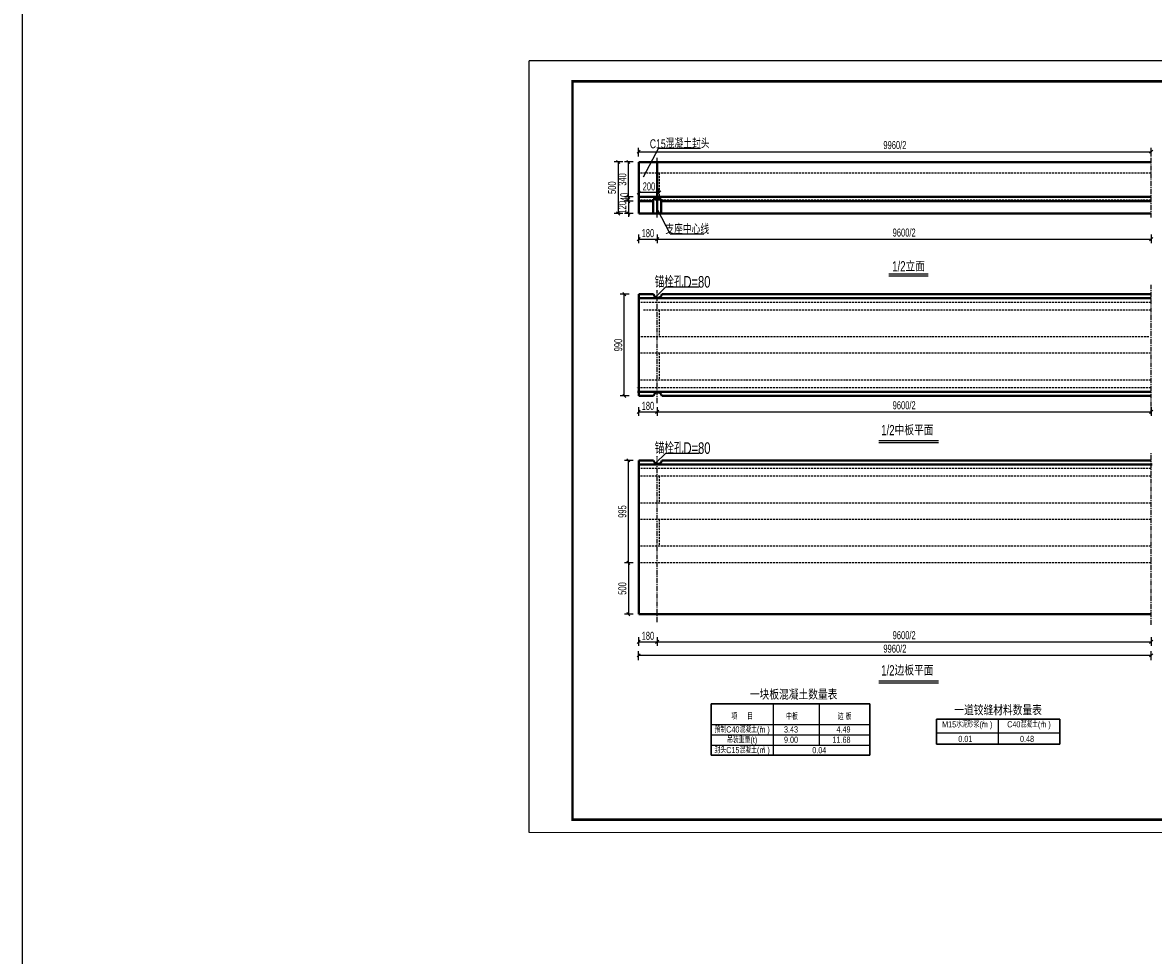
# Model space of a CAD drawing. Header units: millimetres. Extents: x -120871 to -111289, y -80062 to -71425.
# Tile 17 of 37: x -120871 to -118673, y -75052 to -73238. Entities that reach past the tile are written whole.
import ezdxf
from ezdxf.enums import TextEntityAlignment as Align

# ---------------------------------------------------------------- set-up
doc = ezdxf.new("R2010")
doc.units = ezdxf.units.MM
doc.header["$LTSCALE"] = 0.3
doc.header["$PDMODE"] = 99
doc.linetypes.add('CENTER', pattern=[50.8, 31.75, -6.35, 6.35, -6.35])
doc.linetypes.add('DASHED', pattern=[19.05, 12.7, -6.35])
doc.layers.get('0').update_dxf_attribs({"lineweight": 18})
for name, color, linetype, lineweight in [('BM1', 7, 'Continuous', 15), ('文字', 4, 'Continuous', 18), ('标注', 7, 'Continuous', 18), ('粗线', 1, 'Continuous', 40), ('轮廓', 7, 'Continuous', 30)]:
    doc.layers.add(name, color=color, linetype=linetype, lineweight=lineweight)
for name, color, linetype in [('LOCKUP', 7, 'Continuous'), ('其它', 5, 'Continuous'), ('点划线', 7, 'CENTER'), ('虚线', 2, 'DASHED'), ('辅助', 7, 'Continuous')]:
    doc.layers.add(name, color=color, linetype=linetype)
doc.styles.add('hz-e', font='hztxt_e.shx', dxfattribs={"width": 0.7, "bigfont": 'hztxt.shx'})
doc.dimstyles.new('ISO-50', dxfattribs={"dimscale": 0.625, "dimtxt": 25, "dimasz": 10, "dimexe": 12.5, "dimexo": 6.25, "dimgap": 6.25, "dimtad": 1, "dimdec": 0, "dimdsep": 46, "dimtxsty": 'hz-e', "dimblk": 'OBLIQUE', "dimcen": 2.5, "dimadec": 0, "dimazin": 0, "dimtfac": 1, "dimtdec": 0, "dimtix": 1, "dimtmove": 2, "dimatfit": 3, "dimldrblk": 'OBLIQUE', "dimfxl": 15, "dimfxlon": 1, "dimarcsym": 0})

# ---------------------------------------------------------------- blocks, each defined once
blk = doc.blocks.new('_Oblique')
at = {"color": 0, "linetype": 'ByBlock', "lineweight": -2}
blk.add_line((-0.5, -0.5), (0.5, 0.5), dxfattribs=at)
blk = doc.blocks.new('*D218')
at = {"color": 0, "lineweight": -2}
for p, q in [((-119673.3, -73568.7), (-119673.3, -73560.9)), ((-119633.3, -73568.7), (-119673.3, -73568.7)), ((-119633.3, -73568.7), (-119633.3, -73560.9))]:
    blk.add_line(p, q, dxfattribs=at)
at = {"layer": 'Defpoints', "color": 0}
for p in [(-119673.3, -73568.7), (-119673.3, -73568.7), (-119633.3, -73568.7)]:
    blk.add_point(p, dxfattribs=at)
at = {"color": 0, "lineweight": -2, "xscale": 6.25, "yscale": 6.25, "zscale": 6.25, "rotation": 180}
blk.add_blockref('_Oblique', (-119673.3, -73568.7), dxfattribs=at)
at = {"color": 0, "lineweight": -2, "xscale": 6.25, "yscale": 6.25, "zscale": 6.25}
blk.add_blockref('_Oblique', (-119633.3, -73568.7), dxfattribs=at)
at = {"color": 0, "insert": (-119653.3, -73557), "char_height": 15.62, "attachment_point": 5, "style": 'hz-e'}
blk.add_mtext('200', dxfattribs=at)
blk = doc.blocks.new('*D235')
at = {"layer": 'Defpoints', "color": 0}
for p in [(-119693.3, -74089.4), (-119673.3, -74089.4), (-119673.3, -74288.4)]:
    blk.add_point(p, dxfattribs=at)
at = {"layer": '标注', "color": 0, "lineweight": -2}
for p, q in [((-119683.9, -74089.4), (-119701.1, -74089.4)), ((-119693.3, -74288.4), (-119693.3, -74089.4)), ((-119683.9, -74288.4), (-119701.1, -74288.4))]:
    blk.add_line(p, q, dxfattribs=at)
at = {"layer": '标注', "color": 0, "lineweight": -2, "xscale": 6.25, "yscale": 6.25, "zscale": 6.25}
for p, rotation in [((-119693.3, -74089.4), 90), ((-119693.3, -74288.4), 270)]:
    blk.add_blockref('_Oblique', p, dxfattribs=dict(at, rotation=rotation))
at = {"layer": '标注', "color": 0, "insert": (-119705, -74188.9), "char_height": 15.62, "attachment_point": 5, "rotation": 90, "style": 'hz-e'}
blk.add_mtext('995', dxfattribs=at)
blk = doc.blocks.new('*D407')
at = {"color": 0, "lineweight": -2}
for p, q in [((-119703.9, -73509.4), (-119721.1, -73509.4)), ((-119713.3, -73509.4), (-119713.3, -73609.4)), ((-119703.9, -73609.4), (-119721.1, -73609.4))]:
    blk.add_line(p, q, dxfattribs=at)
at = {"layer": 'Defpoints', "color": 0}
for p in [(-119673.3, -73509.4), (-119713.3, -73609.4), (-119673.3, -73609.4)]:
    blk.add_point(p, dxfattribs=at)
at = {"color": 0, "lineweight": -2, "xscale": 6.25, "yscale": 6.25, "zscale": 6.25}
for p, rotation in [((-119713.3, -73509.4), 90), ((-119713.3, -73609.4), 270)]:
    blk.add_blockref('_Oblique', p, dxfattribs=dict(at, rotation=rotation))
at = {"color": 0, "insert": (-119725, -73559.4), "char_height": 15.62, "attachment_point": 5, "rotation": 90, "style": 'hz-e'}
blk.add_mtext('500', dxfattribs=at)
blk = doc.blocks.new('*D236')
at = {"color": 0, "lineweight": -2}
for p, q in [((-119683.9, -73509.4), (-119701.1, -73509.4)), ((-119693.3, -73577.4), (-119693.3, -73509.4)), ((-119683.9, -73577.4), (-119701.1, -73577.4))]:
    blk.add_line(p, q, dxfattribs=at)
at = {"layer": 'Defpoints', "color": 0}
for p in [(-119693.3, -73509.4), (-119673.3, -73509.4), (-119673.3, -73577.4)]:
    blk.add_point(p, dxfattribs=at)
at = {"color": 0, "lineweight": -2, "xscale": 6.25, "yscale": 6.25, "zscale": 6.25}
for p, rotation in [((-119693.3, -73509.4), 90), ((-119693.3, -73577.4), 270)]:
    blk.add_blockref('_Oblique', p, dxfattribs=dict(at, rotation=rotation))
at = {"color": 0, "insert": (-119705, -73543.4), "char_height": 15.62, "attachment_point": 5, "rotation": 90, "style": 'hz-e'}
blk.add_mtext('340', dxfattribs=at)
blk = doc.blocks.new('*D237')
at = {"color": 0, "lineweight": -2}
for p, q in [((-119683.9, -73577.4), (-119701.1, -73577.4)), ((-119683.9, -73585.4), (-119701.1, -73585.4)), ((-119693.3, -73577.4), (-119693.3, -73585.4))]:
    blk.add_line(p, q, dxfattribs=at)
at = {"layer": 'Defpoints', "color": 0}
for p in [(-119693.3, -73585.4), (-119673.3, -73577.4), (-119673.3, -73585.4)]:
    blk.add_point(p, dxfattribs=at)
at = {"color": 0, "lineweight": -2, "xscale": 6.25, "yscale": 6.25, "zscale": 6.25}
for p, rotation in [((-119693.3, -73577.4), 90), ((-119693.3, -73585.4), 270)]:
    blk.add_blockref('_Oblique', p, dxfattribs=dict(at, rotation=rotation))
at = {"color": 0, "insert": (-119701.1, -73577.4), "char_height": 15.62, "attachment_point": 5, "rotation": 90, "style": 'hz-e'}
blk.add_mtext('40', dxfattribs=at)
blk = doc.blocks.new('*D238')
at = {"color": 0, "lineweight": -2}
for p, q in [((-119683.9, -73585.4), (-119701.1, -73585.4)), ((-119693.3, -73585.4), (-119693.3, -73579.2)), ((-119693.3, -73585.4), (-119693.3, -73609.4)), ((-119683.9, -73609.4), (-119701.1, -73609.4)), ((-119693.3, -73609.4), (-119693.3, -73615.7))]:
    blk.add_line(p, q, dxfattribs=at)
at = {"layer": 'Defpoints', "color": 0}
for p in [(-119673.3, -73585.4), (-119693.3, -73609.4), (-119673.3, -73609.4)]:
    blk.add_point(p, dxfattribs=at)
at = {"color": 0, "lineweight": -2, "xscale": 6.25, "yscale": 6.25, "zscale": 6.25}
for p, rotation in [((-119693.3, -73585.4), 270), ((-119693.3, -73609.4), 90)]:
    blk.add_blockref('_Oblique', p, dxfattribs=dict(at, rotation=rotation))
at = {"color": 0, "insert": (-119705, -73597.4), "char_height": 15.62, "attachment_point": 5, "rotation": 90, "style": 'hz-e'}
blk.add_mtext('120', dxfattribs=at)
blk = doc.blocks.new('*D239')
at = {"layer": 'Defpoints', "color": 0}
for p in [(-119701.2, -73766.2), (-119681.2, -73766.2), (-119681.2, -73964.2)]:
    blk.add_point(p, dxfattribs=at)
at = {"layer": '标注', "color": 0, "lineweight": -2}
for p, q in [((-119691.8, -73766.2), (-119709, -73766.2)), ((-119701.2, -73964.2), (-119701.2, -73766.2)), ((-119691.8, -73964.2), (-119709, -73964.2))]:
    blk.add_line(p, q, dxfattribs=at)
at = {"layer": '标注', "color": 0, "lineweight": -2, "xscale": 6.25, "yscale": 6.25, "zscale": 6.25}
for p, rotation in [((-119701.2, -73766.2), 90), ((-119701.2, -73964.2), 270)]:
    blk.add_blockref('_Oblique', p, dxfattribs=dict(at, rotation=rotation))
at = {"layer": '标注', "color": 0, "insert": (-119712.9, -73865.2), "char_height": 15.62, "attachment_point": 5, "rotation": 90, "style": 'hz-e'}
blk.add_mtext('990', dxfattribs=at)
blk = doc.blocks.new('*D408')
at = {"layer": 'Defpoints', "color": 0}
for p in [(-119673.3, -73509.4), (-118677.3, -73489.4), (-118677.3, -73509.4)]:
    blk.add_point(p, dxfattribs=at)
at = {"layer": '标注', "color": 0, "lineweight": -2}
for p, q in [((-119673.3, -73498.8), (-119673.3, -73481.6)), ((-118677.3, -73498.8), (-118677.3, -73481.6)), ((-119673.3, -73489.4), (-118677.3, -73489.4))]:
    blk.add_line(p, q, dxfattribs=at)
at = {"layer": '标注', "color": 0, "lineweight": -2, "xscale": 6.25, "yscale": 6.25, "zscale": 6.25, "rotation": 180}
blk.add_blockref('_Oblique', (-119673.3, -73489.4), dxfattribs=at)
at = {"layer": '标注', "color": 0, "lineweight": -2, "xscale": 6.25, "yscale": 6.25, "zscale": 6.25}
blk.add_blockref('_Oblique', (-118677.3, -73489.4), dxfattribs=at)
at = {"layer": '标注', "color": 0, "insert": (-119175.3, -73476.6), "char_height": 15.62, "attachment_point": 5, "style": 'hz-e'}
blk.add_mtext('9960/2', dxfattribs=at)
blk = doc.blocks.new('*D395')
at = {"color": 0, "lineweight": -2}
for p, q in [((-119673.3, -73650.2), (-119673.3, -73667.4)), ((-119673.3, -73659.6), (-119637.3, -73659.6)), ((-119637.3, -73650.2), (-119637.3, -73667.4))]:
    blk.add_line(p, q, dxfattribs=at)
at = {"layer": 'Defpoints', "color": 0}
for p in [(-119673.3, -73633.8), (-119637.3, -73633.4), (-119637.3, -73659.6)]:
    blk.add_point(p, dxfattribs=at)
at = {"color": 0, "lineweight": -2, "xscale": 6.25, "yscale": 6.25, "zscale": 6.25, "rotation": 180}
blk.add_blockref('_Oblique', (-119673.3, -73659.6), dxfattribs=at)
at = {"color": 0, "lineweight": -2, "xscale": 6.25, "yscale": 6.25, "zscale": 6.25}
blk.add_blockref('_Oblique', (-119637.3, -73659.6), dxfattribs=at)
at = {"color": 0, "insert": (-119655.3, -73647.8), "char_height": 15.62, "attachment_point": 5, "style": 'hz-e'}
blk.add_mtext('180', dxfattribs=at)
blk = doc.blocks.new('*D425')
at = {"color": 0, "lineweight": -2}
for p, q in [((-119637.3, -73650.2), (-119637.3, -73667.4)), ((-119637.3, -73659.6), (-118677.3, -73659.6)), ((-118677.3, -73650.2), (-118677.3, -73667.4))]:
    blk.add_line(p, q, dxfattribs=at)
at = {"layer": 'Defpoints', "color": 0}
for p in [(-118677.3, -73617.4), (-119637.3, -73633.4), (-118677.3, -73659.6)]:
    blk.add_point(p, dxfattribs=at)
at = {"color": 0, "lineweight": -2, "xscale": 6.25, "yscale": 6.25, "zscale": 6.25, "rotation": 180}
blk.add_blockref('_Oblique', (-119637.3, -73659.6), dxfattribs=at)
at = {"color": 0, "lineweight": -2, "xscale": 6.25, "yscale": 6.25, "zscale": 6.25}
blk.add_blockref('_Oblique', (-118677.3, -73659.6), dxfattribs=at)
at = {"color": 0, "insert": (-119157.3, -73646.7), "char_height": 15.62, "attachment_point": 5, "style": 'hz-e'}
blk.add_mtext('9600/2', dxfattribs=at)
blk = doc.blocks.new('*D396')
at = {"layer": 'Defpoints', "color": 0}
for p in [(-119673.3, -73969.4), (-119637.3, -73969.1), (-119637.3, -73995.2)]:
    blk.add_point(p, dxfattribs=at)
at = {"layer": '标注', "color": 0, "lineweight": -2}
for p, q in [((-119673.3, -73985.9), (-119673.3, -74003.1)), ((-119637.3, -73985.9), (-119637.3, -74003.1)), ((-119673.3, -73995.2), (-119637.3, -73995.2))]:
    blk.add_line(p, q, dxfattribs=at)
at = {"layer": '标注', "color": 0, "lineweight": -2, "xscale": 6.25, "yscale": 6.25, "zscale": 6.25, "rotation": 180}
blk.add_blockref('_Oblique', (-119673.3, -73995.2), dxfattribs=at)
at = {"layer": '标注', "color": 0, "lineweight": -2, "xscale": 6.25, "yscale": 6.25, "zscale": 6.25}
blk.add_blockref('_Oblique', (-119637.3, -73995.2), dxfattribs=at)
at = {"layer": '标注', "color": 0, "insert": (-119655.3, -73983.5), "char_height": 15.62, "attachment_point": 5, "style": 'hz-e'}
blk.add_mtext('180', dxfattribs=at)
blk = doc.blocks.new('*D397')
at = {"layer": 'Defpoints', "color": 0}
for p in [(-119637.3, -73969.1), (-118677.3, -73953.1), (-118677.3, -73995.2)]:
    blk.add_point(p, dxfattribs=at)
at = {"layer": '标注', "color": 0, "lineweight": -2}
for p, q in [((-119637.3, -73985.9), (-119637.3, -74003.1)), ((-118677.3, -73985.9), (-118677.3, -74003.1)), ((-119637.3, -73995.2), (-118677.3, -73995.2))]:
    blk.add_line(p, q, dxfattribs=at)
at = {"layer": '标注', "color": 0, "lineweight": -2, "xscale": 6.25, "yscale": 6.25, "zscale": 6.25, "rotation": 180}
blk.add_blockref('_Oblique', (-119637.3, -73995.2), dxfattribs=at)
at = {"layer": '标注', "color": 0, "lineweight": -2, "xscale": 6.25, "yscale": 6.25, "zscale": 6.25}
blk.add_blockref('_Oblique', (-118677.3, -73995.2), dxfattribs=at)
at = {"layer": '标注', "color": 0, "insert": (-119157.3, -73982.4), "char_height": 15.62, "attachment_point": 5, "style": 'hz-e'}
blk.add_mtext('9600/2', dxfattribs=at)
blk = doc.blocks.new('*D398')
at = {"layer": 'Defpoints', "color": 0}
for p in [(-119673.3, -74416.4), (-119637.3, -74416.1), (-119637.3, -74442.2)]:
    blk.add_point(p, dxfattribs=at)
at = {"layer": '标注', "color": 0, "lineweight": -2}
for p, q in [((-119673.3, -74432.8), (-119673.3, -74450)), ((-119637.3, -74432.8), (-119637.3, -74450)), ((-119673.3, -74442.2), (-119637.3, -74442.2))]:
    blk.add_line(p, q, dxfattribs=at)
at = {"layer": '标注', "color": 0, "lineweight": -2, "xscale": 6.25, "yscale": 6.25, "zscale": 6.25, "rotation": 180}
blk.add_blockref('_Oblique', (-119673.3, -74442.2), dxfattribs=at)
at = {"layer": '标注', "color": 0, "lineweight": -2, "xscale": 6.25, "yscale": 6.25, "zscale": 6.25}
blk.add_blockref('_Oblique', (-119637.3, -74442.2), dxfattribs=at)
at = {"layer": '标注', "color": 0, "insert": (-119655.3, -74430.5), "char_height": 15.62, "attachment_point": 5, "style": 'hz-e'}
blk.add_mtext('180', dxfattribs=at)
blk = doc.blocks.new('*D399')
at = {"layer": 'Defpoints', "color": 0}
for p in [(-118677.3, -74400.1), (-119637.3, -74416.1), (-118677.3, -74442.2)]:
    blk.add_point(p, dxfattribs=at)
at = {"layer": '标注', "color": 0, "lineweight": -2}
for p, q in [((-119637.3, -74432.8), (-119637.3, -74450)), ((-118677.3, -74432.8), (-118677.3, -74450)), ((-119637.3, -74442.2), (-118677.3, -74442.2))]:
    blk.add_line(p, q, dxfattribs=at)
at = {"layer": '标注', "color": 0, "lineweight": -2, "xscale": 6.25, "yscale": 6.25, "zscale": 6.25, "rotation": 180}
blk.add_blockref('_Oblique', (-119637.3, -74442.2), dxfattribs=at)
at = {"layer": '标注', "color": 0, "lineweight": -2, "xscale": 6.25, "yscale": 6.25, "zscale": 6.25}
blk.add_blockref('_Oblique', (-118677.3, -74442.2), dxfattribs=at)
at = {"layer": '标注', "color": 0, "insert": (-119157.3, -74429.4), "char_height": 15.62, "attachment_point": 5, "style": 'hz-e'}
blk.add_mtext('9600/2', dxfattribs=at)
blk = doc.blocks.new('*D400')
at = {"layer": 'Defpoints', "color": 0}
for p in [(-118677.3, -74468.3), (-119673.3, -74488.3), (-118677.3, -74488.3)]:
    blk.add_point(p, dxfattribs=at)
at = {"layer": '标注', "color": 0, "lineweight": -2}
for p, q in [((-119673.3, -74477.7), (-119673.3, -74460.5)), ((-119673.3, -74468.3), (-118677.3, -74468.3)), ((-118677.3, -74477.7), (-118677.3, -74460.5))]:
    blk.add_line(p, q, dxfattribs=at)
at = {"layer": '标注', "color": 0, "lineweight": -2, "xscale": 6.25, "yscale": 6.25, "zscale": 6.25, "rotation": 180}
blk.add_blockref('_Oblique', (-119673.3, -74468.3), dxfattribs=at)
at = {"layer": '标注', "color": 0, "lineweight": -2, "xscale": 6.25, "yscale": 6.25, "zscale": 6.25}
blk.add_blockref('_Oblique', (-118677.3, -74468.3), dxfattribs=at)
at = {"layer": '标注', "color": 0, "insert": (-119175.3, -74455.5), "char_height": 15.62, "attachment_point": 5, "style": 'hz-e'}
blk.add_mtext('9960/2', dxfattribs=at)
blk = doc.blocks.new('*D426')
at = {"layer": 'Defpoints', "color": 0}
for p in [(-119673.3, -74288.4), (-119693.3, -74388.4), (-119673.3, -74388.4)]:
    blk.add_point(p, dxfattribs=at)
at = {"layer": '标注', "color": 0, "lineweight": -2}
for p, q in [((-119683.9, -74288.4), (-119701.1, -74288.4)), ((-119693.3, -74288.4), (-119693.3, -74388.4)), ((-119683.9, -74388.4), (-119701.1, -74388.4))]:
    blk.add_line(p, q, dxfattribs=at)
at = {"layer": '标注', "color": 0, "lineweight": -2, "xscale": 6.25, "yscale": 6.25, "zscale": 6.25}
for p, rotation in [((-119693.3, -74288.4), 90), ((-119693.3, -74388.4), 270)]:
    blk.add_blockref('_Oblique', p, dxfattribs=dict(at, rotation=rotation))
at = {"layer": '标注', "color": 0, "insert": (-119705, -74338.4), "char_height": 15.62, "attachment_point": 5, "rotation": 90, "style": 'hz-e'}
blk.add_mtext('500', dxfattribs=at)

msp = doc.modelspace()

# ---------------------------------------------------------------- linework, layer by layer
msp.add_line((-119885.801, -74812.769), (-117764.387, -74812.769))
at = {"layer": 'BM1', "color": 0, "linetype": 'Continuous', "const_width": 4.999}
msp.add_lwpolyline([(-119801.879, -74787.772), (-119801.879, -73352.768), (-117789.384, -73352.768), (-117789.384, -74787.772)], close=True, dxfattribs=at)
at = {"layer": 'LOCKUP'}
for p in [(-117764.387, -73312.618), (-119885.801, -74812.769)]:
    msp.add_line(p, (-119885.801, -73312.618), dxfattribs=at)
msp.add_lwpolyline([(-120870.547, -71425.298), (-116680.58, -71425.298), (-116680.58, -79066.523), (-120870.547, -79066.523)], close=True, dxfattribs=at)
at = {"layer": '其它', "color": 5}
for p, q in [((-119186.847, -73726.782), (-119110.62, -73726.782)), ((-119206.68, -74050.756), (-119090.788, -74050.756)), ((-119206.68, -74517.762), (-119090.788, -74517.762))]:
    msp.add_line(p, q, dxfattribs=at)
at = {"layer": '点划线', "linetype": 'CENTER'}
for p, q in [((-119637.261, -73617.431), (-119637.261, -73501.431)), ((-118677.261, -73617.431), (-118677.261, -73501.431)), ((-118677.261, -73999.859), (-118677.261, -73747.961)), ((-119637.261, -73978.215), (-119637.261, -73758.229)), ((-119637.261, -74403.68), (-119637.261, -74081.369)), ((-118677.261, -74408.904), (-118677.261, -74075.288))]:
    msp.add_line(p, q, dxfattribs=at)
at = {"layer": '粗线'}
for p, q in [((-119673.261, -73509.431), (-119673.261, -73609.431)), ((-118677.261, -73509.431), (-119673.261, -73509.431)), ((-119637.261, -73509.431), (-119637.261, -73609.431)), ((-118677.261, -73577.431), (-119673.261, -73577.431)), ((-119644.184, -73585.431), (-119673.261, -73585.431)), ((-119645.261, -73609.431), (-119645.261, -73581.931)), ((-119629.261, -73581.931), (-119645.261, -73581.931)), ((-119629.261, -73609.431), (-119629.261, -73581.931)), ((-118677.261, -73585.431), (-119628.184, -73585.431)), ((-118677.261, -73609.431), (-119673.261, -73609.431)), ((-119644.196, -73766.229), (-119673.261, -73766.229)), ((-119673.261, -73766.229), (-119673.261, -73964.229)), ((-118677.261, -73766.229), (-119628.321, -73766.229)), ((-118677.261, -73774.229), (-119671.117, -73774.229)), ((-118677.261, -73956.229), (-119675.404, -73956.229)), ((-119644.315, -73964.229), (-119673.261, -73964.229)), ((-118677.261, -73964.229), (-119628.44, -73964.229)), ((-119644.121, -74089.369), (-119673.261, -74089.369)), ((-119673.261, -74089.369), (-119673.261, -74388.369)), ((-118675.117, -74097.369), (-119671.117, -74097.369)), ((-118677.261, -74089.369), (-119628.247, -74089.369)), ((-118677.261, -74388.369), (-119673.261, -74388.369))]:
    msp.add_line(p, q, dxfattribs=at)
for centre, start, end in [((-119636.259, -73765.229), 187.180756, 352.819244), ((-119636.378, -73965.229), 7.180756, 172.819244), ((-119636.259, -74088.369), 187.180756, 352.819244)]:
    msp.add_arc(centre, 8, start, end, dxfattribs=at)
at = {"layer": '虚线', "linetype": 'DASHED'}
for p, q in [((-118677.261, -73531.431), (-119673.261, -73531.431)), ((-119633.261, -73531.431), (-119633.261, -73583.431)), ((-118677.261, -73583.431), (-119673.261, -73583.431)), ((-118677.261, -73782.229), (-119668.973, -73782.229)), ((-118677.261, -73797.229), (-119664.954, -73797.229)), ((-119633.261, -73797.229), (-119633.261, -73849.229)), ((-118681.548, -73849.229), (-119673.261, -73849.229)), ((-118677.261, -73881.229), (-119673.261, -73881.229)), ((-119633.261, -73881.229), (-119633.261, -73933.229)), ((-118677.261, -73948.229), (-119677.548, -73948.229)), ((-118677.261, -73933.229), (-119673.261, -73933.229)), ((-118677.261, -74120.369), (-119673.261, -74120.369)), ((-118677.261, -74105.369), (-119668.973, -74105.369)), ((-119633.261, -74120.369), (-119633.261, -74172.369)), ((-118677.261, -74172.369), (-119673.261, -74172.369)), ((-118677.261, -74204.369), (-119673.261, -74204.369)), ((-119633.261, -74204.369), (-119633.261, -74256.369)), ((-118677.261, -74256.369), (-119673.261, -74256.369)), ((-118677.261, -74288.369), (-119673.261, -74288.369))]:
    msp.add_line(p, q, dxfattribs=at)
at = {"layer": '轮廓', "color": 1}
for p, q in [((-119532.109, -74562.677), (-119532.109, -74662.677)), ((-119532.109, -74562.677), (-119223.713, -74562.677)), ((-119223.713, -74562.677), (-119223.713, -74662.677)), ((-119094.734, -74592.677), (-119094.734, -74641.117)), ((-119094.734, -74592.677), (-118854.734, -74592.677)), ((-118854.734, -74592.677), (-118854.734, -74641.117)), ((-119094.734, -74641.117), (-118854.734, -74641.117)), ((-119532.109, -74662.677), (-119223.713, -74662.677))]:
    msp.add_line(p, q, dxfattribs=at)
at = {"layer": '辅助'}
for p, q in [((-119634.868, -73482.786), (-119664.635, -73538.984)), ((-119634.868, -73482.786), (-119552.886, -73482.786)), ((-119611.785, -73649.161), (-119636.184, -73603.095)), ((-119611.785, -73649.161), (-119546.453, -73649.161)), ((-119186.847, -73730.782), (-119110.62, -73730.782)), ((-119640.528, -73771.995), (-119620.528, -73751.995)), ((-119620.528, -73751.995), (-119555.617, -73751.995)), ((-119206.68, -74054.756), (-119090.788, -74054.756)), ((-119640.453, -74095.135), (-119620.453, -74075.135)), ((-119620.453, -74075.135), (-119555.543, -74075.135)), ((-119206.68, -74521.762), (-119090.788, -74521.762)), ((-119412.109, -74562.677), (-119412.109, -74662.677)), ((-119322.211, -74562.677), (-119322.211, -74642.677)), ((-119532.109, -74602.677), (-119223.713, -74602.677)), ((-118974.734, -74592.677), (-118974.734, -74641.117)), ((-119532.109, -74622.677), (-119223.713, -74622.677)), ((-119094.734, -74619.17), (-118854.734, -74619.17)), ((-119532.109, -74642.677), (-119223.713, -74642.677))]:
    msp.add_line(p, q, dxfattribs=at)

# ---------------------------------------------------------------- texts
at = {"layer": '文字', "style": 'hz-e'}
for s, height, width, p in [('C15混凝土封头', 17.5, 0.72, (-119593.649, -73472.116)), ('支座中心线', 17.5, 0.72, (-119578.825, -73638.491)), ('1/2立面', 20, 0.7, (-119148.695, -73711.214)), ('锚栓孔D=80', 22.5, 0.72, (-119587.936, -73741.325)), ('锚栓孔D=80', 22.5, 0.72, (-119587.861, -74064.464)), ('一块板混凝土数量表', 20, 0.7, (-119372.109, -74543.608)), ('一道铰缝材料数量表', 20, 0.7, (-118974.734, -74573.935)), ('项     目', 12, 0.7, (-119472.109, -74586.006)), ('中板', 12, 0.7, (-119375.283, -74586.006)), ('边 板', 12, 0.7, (-119272.962, -74586.006)), ('预制C40混凝土(m )', 12, 0.7, (-119472.109, -74612.677)), ('M15水泥砂浆(m )', 12, 0.7, (-119034.734, -74602.677)), ('C40混凝土(m )', 12, 0.7, (-118914.734, -74602.677)), ('吊装重量(t)', 12, 0.7, (-119472.109, -74632.677)), ('封头C15混凝土(m )', 12, 0.7, (-119472.109, -74652.677)), ('0.04', 12, 0.7, (-119322.28, -74652.677))]:
    msp.add_text(s, height=height, dxfattribs=dict(at, width=width)).set_placement(p, align=Align.MIDDLE)
at = {"layer": '文字', "style": 'hz-e', "width": 0.7}
for s, height, p in [('1/2中板平面', 20, (-119201.971, -74040.571)), ('1/2边板平面', 20, (-119201.971, -74507.577)), ('3', 6, (-119437.514, -74611.646)), ('3', 6, (-119005.207, -74601.646)), ('3', 6, (-118889.144, -74601.646)), ('3', 6, (-119432.34, -74651.646))]:
    msp.add_text(s, height=height, dxfattribs=at).set_placement(p)
for s, p in [('3.43', (-119363.512, -74618.385)), ('4.49', (-119261.533, -74618.385)), ('9.00', (-119363.512, -74638.385)), ('11.68', (-119261.533, -74638.385)), ('0.01', (-119024.822, -74636.825)), ('0.48', (-118904.822, -74636.825))]:
    msp.add_text(s, height=12, dxfattribs=at).set_placement(p, align=Align.RIGHT)

# ---------------------------------------------------------------- dimensions: what is measured, and where the dimension line sits
for p1, p2, distance, picture, middle in [((-119673.261, -73509.431), (-119673.261, -73609.431), -40, '*D407', (-119724.979, -73559.431)), ((-119673.261, -73577.431), (-119673.261, -73509.431), 20, '*D236', (-119704.979, -73543.431)), ((-119633.261, -73568.722), (-119673.261, -73568.722), 0, '*D218', (-119653.261, -73557.004)), ((-119673.261, -73585.431), (-119673.261, -73609.431), -20, '*D238', (-119704.979, -73597.431))]:
    dim = msp.add_aligned_dim(p1=p1, p2=p2, distance=distance, dimstyle='ISO-50', override={"dimlfac": 5, "dimlunit": 2})
    dim.commit()
    dim.dimension.update_dxf_attribs({"geometry": picture, "text_midpoint": middle})
dim = msp.add_linear_dim(base=(-119693.261, -73585.431), p1=(-119673.261, -73577.431), p2=(-119673.261, -73585.431), angle=270, dimstyle='ISO-50', override={"dimlfac": 5, "dimlunit": 2})
dim.commit()
dim.dimension.update_dxf_attribs({"geometry": '*D237', "text_midpoint": (-119701.073, -73577.431), "dimtype": 161})
dim = msp.add_linear_dim(base=(-118677.261, -73659.569), p1=(-119637.261, -73633.426), p2=(-118677.261, -73617.431), text='9600/2', dimstyle='ISO-50', override={"dimlfac": 5})
dim.commit()
dim.dimension.update_dxf_attribs({"geometry": '*D425', "text_midpoint": (-119157.261, -73646.734)})
dim = msp.add_linear_dim(base=(-119637.261, -73659.569), p1=(-119673.261, -73633.753), p2=(-119637.261, -73633.426), dimstyle='ISO-50', override={"dimlfac": 5})
dim.commit()
dim.dimension.update_dxf_attribs({"geometry": '*D395', "text_midpoint": (-119655.261, -73647.85)})
at = {"layer": '标注'}
for p1, p2, picture, middle in [((-119673.261, -73509.431), (-118677.261, -73509.431), '*D408', (-119175.261, -73476.596)), ((-119673.261, -74488.335), (-118677.261, -74488.335), '*D400', (-119175.261, -74455.501))]:
    dim = msp.add_aligned_dim(p1=p1, p2=p2, distance=20, text='9960/2', dimstyle='ISO-50', override={"dimlfac": 5, "dimlunit": 2}, dxfattribs=at)
    dim.commit()
    dim.dimension.update_dxf_attribs({"geometry": picture, "text_midpoint": middle})
for p1, p2, override, picture, middle in [((-119681.182, -73964.229), (-119681.182, -73766.229), {"dimlfac": 5, "dimlunit": 2}, '*D239', (-119712.901, -73865.229)), ((-119673.261, -74288.369), (-119673.261, -74089.369), {"dimdec": 1, "dimlfac": 5, "dimlunit": 2}, '*D235', (-119704.979, -74188.869))]:
    dim = msp.add_aligned_dim(p1=p1, p2=p2, distance=20, dimstyle='ISO-50', override=override, dxfattribs=at)
    dim.commit()
    dim.dimension.update_dxf_attribs({"geometry": picture, "text_midpoint": middle})
for base, p1, p2, picture, middle in [((-119637.261, -73995.238), (-119673.261, -73969.422), (-119637.261, -73969.095), '*D396', (-119655.261, -73983.519)), ((-119637.261, -74442.197), (-119673.261, -74416.381), (-119637.261, -74416.055), '*D398', (-119655.261, -74430.478))]:
    dim = msp.add_linear_dim(base=base, p1=p1, p2=p2, dimstyle='ISO-50', override={"dimlfac": 5}, dxfattribs=at)
    dim.commit()
    dim.dimension.update_dxf_attribs({"geometry": picture, "text_midpoint": middle})
for base, p1, p2, picture, middle in [((-118677.261, -73995.238), (-119637.261, -73969.095), (-118677.261, -73953.099), '*D397', (-119157.261, -73982.403)), ((-118677.261, -74442.197), (-119637.261, -74416.055), (-118677.261, -74400.059), '*D399', (-119157.261, -74429.362))]:
    dim = msp.add_linear_dim(base=base, p1=p1, p2=p2, text='9600/2', dimstyle='ISO-50', override={"dimlfac": 5}, dxfattribs=at)
    dim.commit()
    dim.dimension.update_dxf_attribs({"geometry": picture, "text_midpoint": middle})
dim = msp.add_linear_dim(base=(-119693.261, -74388.369), p1=(-119673.261, -74288.369), p2=(-119673.261, -74388.369), angle=90, dimstyle='ISO-50', override={"dimdec": 1, "dimlfac": 5}, dxfattribs=at)
dim.commit()
dim.dimension.update_dxf_attribs({"geometry": '*D426', "text_midpoint": (-119704.979, -74338.369)})

doc.saveas('drawing.dxf')
